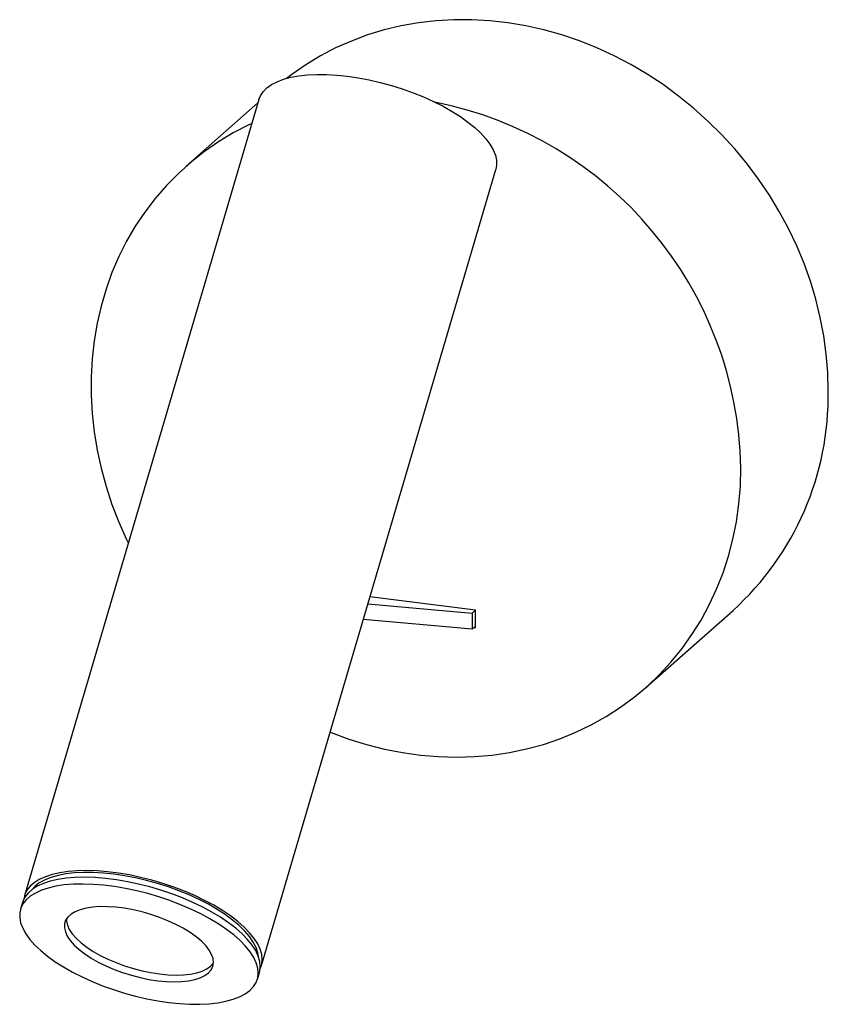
# Paper-space layout '_Dimétrica' of a CAD drawing. Header units: millimetres. Extents: x -63 to 42, y -85 to 43.
import ezdxf

# ---------------------------------------------------------------- set-up
doc = ezdxf.new("R2010")
doc.units = ezdxf.units.MM

psp = doc.layouts.new('_Dimétrica')

# ---------------------------------------------------------------- linework, layer by layer
at = {"color": 7, "linetype": 'Continuous', "lineweight": 25}
for p, q in [((-31.67, 32.39), (-62.03, -70.69)), ((-31.8, 31.96), (-41.08, 23.77)), ((-31.33, -79.73), (-0.97, 23.35)), ((-17.54, -32.89), (-4.05, -34.1)), ((-3.6, -33.7), (-17.27, -31.98)), ((-4.05, -34.1), (-3.6, -33.7)), ((-4.05, -34.1), (-4.05, -36.18)), ((-3.6, -35.97), (-3.6, -33.7)), ((18.45, -43.73), (29.76, -33.75)), ((-4.05, -36.18), (-18.14, -34.92)), ((-4.05, -36.18), (-3.6, -35.79)), ((-3.79, -35.95), (-3.6, -35.97)), ((-62.29, -71.56), (-62.55, -72.43)), ((-31.85, -81.48), (-31.59, -80.6))]:
    psp.add_line(p, q, dxfattribs=at)
at = {"color": 7, "linetype": 'Continuous', "lineweight": 25, "flags": 128}
for points in [[(42.09, -5.3), (42.03, -2.94), (41.83, -0.56), (41.51, 1.81), (41.06, 4.19), (40.48, 6.54), (39.77, 8.88), (38.95, 11.19), (38, 13.47), (36.93, 15.7), (35.75, 17.89), (34.46, 20.02), (33.07, 22.09), (31.57, 24.09), (29.97, 26.01), (28.28, 27.86), (26.51, 29.62), (24.65, 31.29), (22.71, 32.86), (20.71, 34.33), (18.64, 35.69), (16.51, 36.95), (14.34, 38.08), (12.11, 39.11), (9.86, 40.01), (7.57, 40.78), (5.25, 41.43), (2.92, 41.96), (0.59, 42.35), (-1.75, 42.61), (-4.09, 42.74), (-6.41, 42.74), (-8.71, 42.61), (-10.99, 42.34), (-13.23, 41.94), (-15.43, 41.42), (-17.58, 40.76), (-19.68, 39.98), (-21.72, 39.08), (-23.69, 38.05), (-25.59, 36.91), (-27.4, 35.66), (-28.08, 35.14)], [(-31.67, 32.39), (-31.47, 32.88), (-31.12, 33.41), (-30.64, 33.9), (-30.04, 34.33), (-29.31, 34.71), (-28.48, 35.02), (-27.54, 35.28), (-26.5, 35.47), (-25.38, 35.59), (-24.17, 35.65), (-22.9, 35.64), (-21.58, 35.57), (-20.2, 35.43), (-18.79, 35.22), (-17.37, 34.95), (-15.93, 34.61), (-14.49, 34.22), (-13.08, 33.78), (-11.69, 33.28), (-10.34, 32.74), (-9.04, 32.15), (-7.8, 31.53), (-6.64, 30.87), (-5.56, 30.19), (-4.58, 29.49), (-3.69, 28.78), (-2.92, 28.06), (-2.26, 27.33), (-1.73, 26.61), (-1.32, 25.9), (-1.03, 25.21), (-0.89, 24.54), (-0.87, 23.9), (-0.97, 23.35)], [(-32.58, 29.32), (-33.03, 29.1), (-35, 28.08), (-36.9, 26.93), (-38.72, 25.68), (-40.45, 24.31), (-42.09, 22.84), (-43.64, 21.27), (-45.09, 19.6), (-46.43, 17.83), (-47.67, 15.99), (-48.79, 14.06), (-49.8, 12.06), (-50.69, 9.99), (-51.45, 7.85), (-52.1, 5.67), (-52.61, 3.43), (-53, 1.15), (-53.26, -1.16), (-53.39, -3.5), (-53.39, -5.86), (-53.26, -8.23), (-53, -10.6), (-52.61, -12.98), (-52.1, -15.34), (-51.45, -17.69), (-50.69, -20.02), (-49.8, -22.31), (-48.79, -24.57), (-48.58, -25.01)], [(-22.43, -49.5), (-22.3, -49.55), (-20.03, -50.39), (-17.73, -51.1), (-15.4, -51.69), (-13.07, -52.15), (-10.73, -52.47), (-8.39, -52.67), (-6.06, -52.73), (-3.75, -52.67), (-1.46, -52.47), (0.8, -52.14), (3.02, -51.67), (5.2, -51.08), (7.33, -50.37), (9.39, -49.52), (11.4, -48.56), (13.33, -47.48), (15.19, -46.28), (16.97, -44.96), (18.66, -43.54), (20.25, -42.02), (21.75, -40.4), (23.15, -38.68), (24.44, -36.88), (25.62, -34.99), (26.68, -33.02), (27.63, -30.98), (28.46, -28.88), (29.16, -26.72), (29.74, -24.51), (30.2, -22.25), (30.52, -19.96), (30.71, -17.63), (30.78, -15.28)], [(-31.5, -80.15), (-31.3, -79.58), (-31.22, -78.96), (-31.28, -78.3), (-31.48, -77.62), (-31.81, -76.92), (-32.27, -76.2), (-32.86, -75.47), (-33.57, -74.74), (-34.4, -74.01), (-35.33, -73.3), (-36.36, -72.6), (-37.48, -71.92), (-38.69, -71.28), (-39.96, -70.66), (-41.3, -70.09), (-42.68, -69.56), (-44.09, -69.09), (-45.53, -68.66), (-46.98, -68.3), (-48.43, -67.99), (-49.86, -67.75), (-51.26, -67.57), (-52.62, -67.46), (-53.93, -67.42), (-55.18, -67.45), (-56.35, -67.54), (-57.44, -67.7), (-58.43, -67.93), (-59.32, -68.23), (-60.1, -68.58), (-60.76, -68.99), (-61.3, -69.46), (-61.71, -69.97), (-61.98, -70.54), (-62.12, -71.13)], [(-31.59, -80.6), (-31.55, -80.45), (-31.48, -79.83), (-31.54, -79.18), (-31.74, -78.49), (-32.07, -77.79), (-32.53, -77.07), (-33.12, -76.34), (-33.83, -75.61), (-34.65, -74.89), (-35.59, -74.17), (-36.62, -73.47), (-37.74, -72.8), (-38.94, -72.15), (-40.22, -71.54), (-41.55, -70.97), (-42.93, -70.44), (-44.35, -69.96), (-45.79, -69.54), (-47.24, -69.17), (-48.68, -68.86), (-50.11, -68.62), (-51.52, -68.44), (-52.88, -68.34), (-54.19, -68.29), (-55.44, -68.32), (-56.61, -68.42), (-57.7, -68.58), (-58.69, -68.81), (-59.58, -69.1), (-60.36, -69.45), (-61.02, -69.86), (-61.55, -70.33), (-61.96, -70.85), (-62.24, -71.41), (-62.29, -71.56)], [(-31.72, -78.55), (-31.8, -78.06), (-32.02, -77.38), (-32.38, -76.68), (-32.87, -75.97), (-33.48, -75.26), (-34.21, -74.54), (-35.06, -73.83), (-36.01, -73.13), (-37.05, -72.45), (-38.19, -71.79), (-39.4, -71.17), (-40.67, -70.58), (-42.01, -70.04), (-43.38, -69.54), (-44.78, -69.09), (-46.2, -68.7), (-47.63, -68.37), (-49.05, -68.09), (-50.44, -67.89), (-51.8, -67.75), (-53.12, -67.67), (-54.37, -67.67), (-55.56, -67.73), (-56.67, -67.86), (-57.68, -68.06), (-58.6, -68.32), (-59.41, -68.65), (-60.1, -69.03), (-60.67, -69.47), (-61.07, -69.9)], [(-43.32, -84.51), (-41.93, -84.65), (-40.6, -84.73), (-39.32, -84.74), (-38.1, -84.68), (-36.97, -84.55), (-35.93, -84.35), (-34.99, -84.09), (-34.16, -83.77), (-33.43, -83.39), (-32.84, -82.95), (-32.36, -82.45), (-32.02, -81.91), (-31.81, -81.33), (-31.74, -80.71), (-31.8, -80.05), (-32, -79.37), (-32.33, -78.66), (-32.79, -77.94), (-33.38, -77.22), (-34.08, -76.49), (-34.91, -75.76), (-35.84, -75.04), (-36.87, -74.35), (-38, -73.67), (-39.2, -73.02), (-40.48, -72.41), (-41.81, -71.84), (-43.19, -71.31), (-44.61, -70.83), (-46.05, -70.41), (-47.49, -70.04), (-48.94, -69.74), (-50.37, -69.5), (-51.77, -69.32), (-53.14, -69.21), (-54.45, -69.17), (-55.69, -69.19), (-56.87, -69.29), (-57.95, -69.45), (-58.95, -69.68), (-59.84, -69.97), (-60.61, -70.33), (-61.28, -70.74), (-61.81, -71.2), (-62.22, -71.72), (-62.5, -72.28), (-62.64, -72.89), (-62.64, -73.53), (-62.52, -74.2), (-62.25, -74.89), (-61.85, -75.6), (-61.33, -76.33), (-60.68, -77.06), (-59.91, -77.79), (-59.03, -78.51), (-58.05, -79.22), (-56.97, -79.9), (-55.8, -80.57), (-54.56, -81.2), (-53.26, -81.79), (-51.9, -82.34), (-50.5, -82.84), (-49.07, -83.29), (-47.63, -83.69), (-46.18, -84.03), (-44.74, -84.3), (-43.32, -84.51)], [(-44.77, -81.68), (-43.68, -81.78), (-42.64, -81.82), (-41.67, -81.79), (-40.77, -81.69), (-39.96, -81.53), (-39.25, -81.3), (-38.66, -81.01), (-38.18, -80.67), (-37.84, -80.27), (-37.62, -79.82), (-37.54, -79.34), (-37.59, -78.82), (-37.78, -78.27), (-38.1, -77.71), (-38.54, -77.14), (-39.11, -76.56), (-39.8, -75.99), (-40.58, -75.43), (-41.46, -74.89), (-42.42, -74.39), (-43.45, -73.92), (-44.53, -73.49), (-45.65, -73.11), (-46.78, -72.78), (-47.93, -72.52), (-49.06, -72.31), (-50.17, -72.17), (-51.24, -72.1), (-52.25, -72.09), (-53.19, -72.16), (-54.04, -72.29), (-54.8, -72.49), (-55.45, -72.75), (-55.99, -73.06), (-56.4, -73.44), (-56.69, -73.86), (-56.84, -74.33), (-56.85, -74.83), (-56.73, -75.36), (-56.48, -75.92), (-56.09, -76.49), (-55.58, -77.06), (-54.95, -77.64), (-54.22, -78.2), (-53.38, -78.75), (-52.46, -79.27), (-51.47, -79.76), (-50.41, -80.21), (-49.31, -80.62), (-48.18, -80.97), (-47.04, -81.27), (-45.9, -81.51), (-44.77, -81.68)], [(-56.6, -73.71), (-56.59, -73.96), (-56.47, -74.49), (-56.22, -75.04), (-55.83, -75.61), (-55.32, -76.19), (-54.7, -76.76), (-53.96, -77.33), (-53.13, -77.88), (-52.21, -78.4), (-51.21, -78.89), (-50.15, -79.34), (-49.05, -79.74), (-47.92, -80.1), (-46.78, -80.4), (-45.64, -80.63), (-44.52, -80.8)], [(-44.52, -80.8), (-43.43, -80.91), (-42.39, -80.95), (-41.41, -80.92), (-40.51, -80.82), (-39.7, -80.66), (-39, -80.43), (-38.4, -80.14), (-37.93, -79.79), (-37.58, -79.39), (-37.53, -79.33)]]:
    psp.add_lwpolyline(points, dxfattribs=at)
at = {"color": 7, "linetype": 'Continuous', "lineweight": 25}
for centre, radius, start, end in [((-18.46, -16.24), 49.25, 1.1147, 78.7646), ((4.56, -5.93), 37.53, 312.1741, 0.9616)]:
    psp.add_arc(centre, radius, start, end, dxfattribs=at)

doc.saveas('drawing.dxf')
